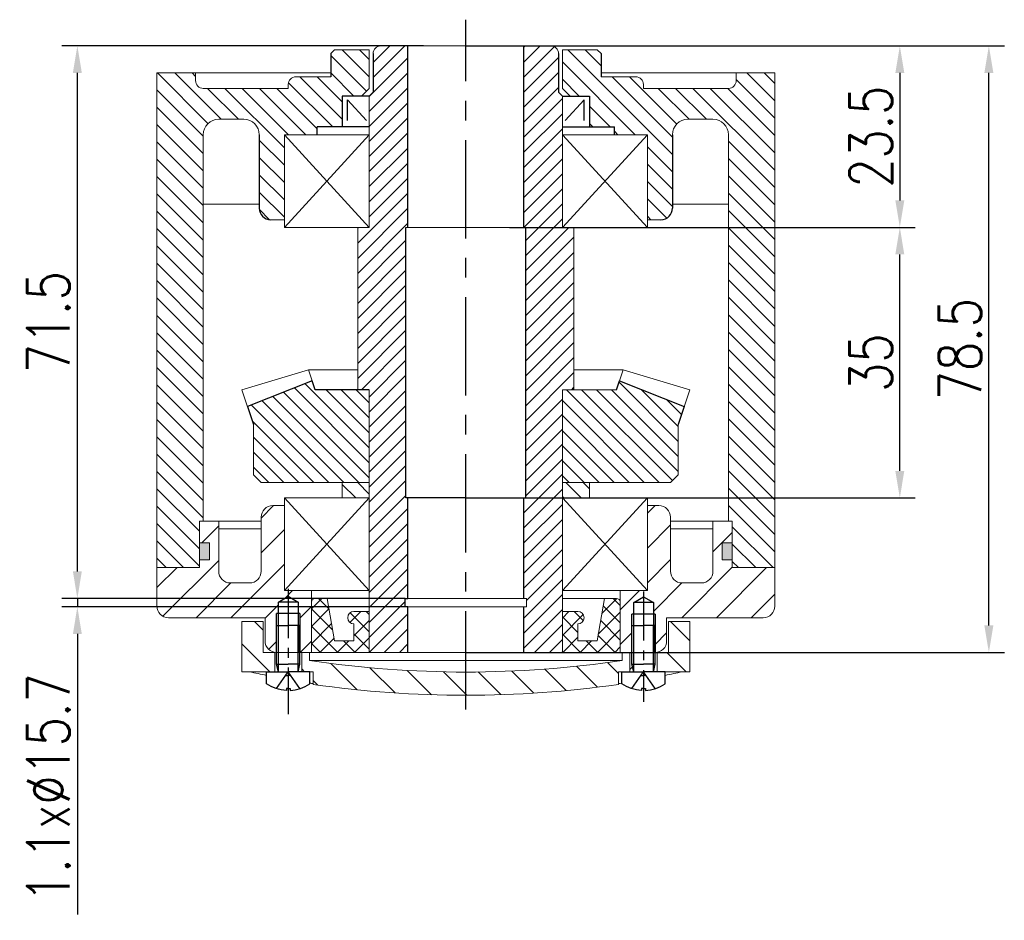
# Model space of a CAD drawing. Header units: inches. Extents: x -739 to 4096, y 9 to 1581.
# Tile 12 of 36: x 2173 to 2301, y 172 to 288. Entities that reach past the tile are written whole.
import ezdxf

# ---------------------------------------------------------------- set-up
doc = ezdxf.new("R2010")
doc.units = ezdxf.units.IN
doc.header["$LTSCALE"] = 10
doc.header["$MEASUREMENT"] = 0
doc.linetypes.add('CENTER', pattern=[10.16, 6.35, -1.27, 1.27, -1.27])
doc.linetypes.add('HIDDEN', pattern=[1.905, 1.27, -0.635])
for name, color, linetype in [('1轮廓实线层', 7, 'Continuous'), ('2细线层', 4, 'Continuous'), ('3中心线层', 1, 'CENTER'), ('4虚线层', 6, 'HIDDEN'), ('5剖面线层', 2, 'Continuous'), ('7标注层', 4, 'Continuous')]:
    doc.layers.add(name, color=color, linetype=linetype)
doc.styles.add('PC_TEXTSTYLE', font='isocp.shx', dxfattribs={"width": 0.8, "bigfont": 'HZFS.SHX'})
doc.styles.add('TH_GBDIM', font='romans.shx', dxfattribs={"width": 0.8, "bigfont": 'gbcbig.shx'})
doc.dimstyles.new('TH_GBDIM', dxfattribs={"dimtxt": 3.5, "dimasz": 2.5, "dimexe": 2, "dimexo": 0, "dimgap": 1, "dimtad": 1, "dimdec": 4, "dimdsep": 46, "dimtxsty": 'TH_GBDIM', "dimcen": 0.09, "dimclrd": 4, "dimclre": 4, "dimclrt": 3, "dimadec": 0, "dimazin": 0, "dimtfac": 1, "dimtdec": 4, "dimtmove": 0, "dimatfit": 3, "dimfxl": 1, "dimtzin": 0, "dimarcsym": 0})
pattern_1 = [(135, (2032.4861, -56.253), (-1.122532, -1.122532), [])]
pattern_2 = [(315, (-160.4537, 145.2508), (2.245064, 2.245064), [])]

# ---------------------------------------------------------------- blocks, each defined once
blk = doc.blocks.new('A$C2029507C')
at = {"layer": '1轮廓实线层', "extrusion": (1.22465e-16, -7.4988e-33, -1)}
for points in [[(-1.3, 3.4), (-1.3, 8.4), (-2.8, 8.4)], [(-1.53, 2.4), (-1.3, 3.4), (-2.8, 3.4)]]:
    blk.add_lwpolyline(points, dxfattribs=at)
at = {"layer": '1轮廓实线层'}
for points in [[(4.3, 3.4), (4.3, 8.4), (2.8, 8.4)], [(4.08, 2.4), (4.3, 3.4), (2.8, 3.4)], [(5.6, 0.85), (5.6, 2.4), (2.8, 2.4)], [(2.8, 0.24), (3.04, 0.24), (3.04, 0)]]:
    blk.add_lwpolyline(points, dxfattribs=at)
at = {"layer": '1轮廓实线层', "extrusion": (-1.22465e-16, 7.4988e-33, -1)}
for points in [[(0, 0.85), (0, 2.4), (-2.8, 2.4)], [(-2.8, 0.24), (-2.56, 0.24), (-2.56, 0)]]:
    blk.add_lwpolyline(points, dxfattribs=at)
blk.add_arc((-2.8, 4.99), 5, 272.7513, 304.0558, dxfattribs=at)
at = {"layer": '1轮廓实线层'}
blk.add_arc((2.8, 4.99), 5, 272.7513, 304.0558, dxfattribs=at)
at = {"layer": '2细线层', "extrusion": (1.22465e-16, -7.4988e-33, -1)}
blk.add_lwpolyline([(-1.53, 2.4), (-1.53, 8.4)], dxfattribs=at)
at = {"layer": '2细线层'}
blk.add_lwpolyline([(4.08, 2.4), (4.08, 8.4)], dxfattribs=at)
at = {"layer": '4虚线层', "extrusion": (-1.22465e-16, 7.4988e-33, -1)}
for p, q in [((1.3, 0.22), (2.8, 2.4)), ((2.47, 1.92), (2.8, 1.92))]:
    blk.add_line(p, q, dxfattribs=at)
at = {"layer": '4虚线层'}
for p, q in [((4.3, 0.22), (2.8, 2.4)), ((3.13, 1.92), (2.8, 1.92))]:
    blk.add_line(p, q, dxfattribs=at)
at = {"layer": '1轮廓实线层', "color": 7, "style": 'PC_TEXTSTYLE'}
blk.add_text('TH_SUPERPART', height=1e-29, rotation=90, dxfattribs=at).set_placement((2.8, 2.4))
blk = doc.blocks.new('A$C57CB2520')
at = {"linetype": 'Continuous', "lineweight": 0}
h = blk.add_hatch(dxfattribs=at)
h.set_pattern_fill('ANSI31', color=4, angle=-90, style=0)
h.set_pattern_definition(pattern_2)
h.paths.add_polyline_path([(2.75, 11.97), (0, 11.97), (0, 5.47), (4.25, 5.47), (4.25, 7.97), (2.75, 7.97)], flags=0)
h = blk.add_hatch(dxfattribs=at)
h.set_pattern_fill('ANSI31', color=4, angle=-90, style=0)
h.set_pattern_definition(pattern_2)
h.paths.add_polyline_path([(58, 11.97), (55.25, 11.97), (55.25, 7.97), (53.75, 7.97), (53.75, 5.47), (58, 5.47)], flags=0)
h = blk.add_hatch(dxfattribs=at)
h.set_pattern_fill('ANSI31', color=4, angle=-90, style=0)
h.set_pattern_definition(pattern_2)
edge = h.paths.add_edge_path(flags=0)
edge.add_line((50.25, 5.47), (50.25, 7.97))
edge.add_line((50.25, 7.97), (49.25, 7.97))
edge.add_line((49.25, 7.97), (49.25, 6.94))
edge.add_arc((29, 142.44), 137, -98.5, -81.5, ccw=False)
edge.add_line((8.75, 6.94), (8.75, 7.97))
edge.add_line((8.75, 7.97), (7.75, 7.97))
edge.add_line((7.75, 7.97), (7.75, 5.47))
edge.add_line((7.75, 5.47), (9.25, 5.47))
edge.add_line((9.25, 5.47), (9.25, 3.84))
edge.add_arc((29, 142.44), 140, 261.8902, 278.1098)
edge.add_line((48.75, 3.84), (48.75, 5.47))
edge.add_line((48.75, 5.47), (50.25, 5.47))
at = {"color": 7, "linetype": 'Continuous', "lineweight": 15}
for p, q in [((0, 5.47), (0, 11.97)), ((0, 11.97), (2.75, 11.97)), ((2.75, 11.97), (2.75, 7.97)), ((55.25, 7.97), (55.25, 11.97)), ((55.25, 11.97), (58, 11.97)), ((58, 11.97), (58, 5.47)), ((2.75, 7.97), (4.25, 7.97)), ((4.25, 7.97), (4.25, 5.47)), ((7.75, 5.47), (7.75, 7.97)), ((7.75, 7.97), (8.75, 7.97)), ((8.75, 7.97), (8.75, 6.94)), ((49.25, 7.97), (8.75, 7.97)), ((49.25, 6.94), (49.25, 7.97)), ((49.25, 7.97), (50.25, 7.97)), ((50.25, 7.97), (50.25, 5.47)), ((53.75, 5.47), (53.75, 7.97)), ((53.75, 7.97), (55.25, 7.97)), ((49.25, 6.94), (8.75, 6.94)), ((4.25, 5.47), (0, 5.47)), ((4.25, 5.47), (7.75, 5.47)), ((9.25, 5.47), (7.75, 5.47)), ((9.25, 5.47), (9.25, 3.84)), ((48.75, 3.84), (48.75, 5.47)), ((50.25, 5.47), (48.75, 5.47)), ((50.25, 5.47), (53.75, 5.47)), ((58, 5.47), (53.75, 5.47))]:
    blk.add_line(p, q, dxfattribs=at)
for centre, radius, start, end in [((29, 142.44), 137, 261.5, 278.5), ((29.05, 133.49), 131.06, 257.6353, 258.6236), ((28.95, 133.49), 131.06, 281.3764, 282.3647), ((29.05, 133.49), 131.06, 261.1107, 261.3098), ((29, 142.44), 140, 261.8902, 278.1098), ((28.95, 133.49), 131.06, 278.6902, 278.8893)]:
    blk.add_arc(centre, radius, start, end, dxfattribs=at)
at = {"layer": '1轮廓实线层'}
for p, q in [((4.73, 14.5), (6, 15.24)), ((7.28, 14.5), (4.73, 14.5)), ((4.73, 8.02), (4.73, 14.5)), ((6, 15.24), (7.28, 14.5)), ((7.28, 14.5), (7.28, 8)), ((50.73, 14.44), (52, 15.18)), ((53.28, 14.44), (50.73, 14.44)), ((50.73, 7.96), (50.73, 14.44)), ((52, 15.18), (53.28, 14.44)), ((53.28, 14.44), (53.28, 7.94)), ((7.5, 13), (4.5, 13)), ((53.5, 12.94), (50.5, 12.94))]:
    blk.add_line(p, q, dxfattribs=at)
at = {"layer": '2细线层'}
for p, q in [((4.5, 8.06), (4.5, 13)), ((7.5, 13), (7.5, 8)), ((50.5, 8.01), (50.5, 12.94)), ((53.5, 12.94), (53.5, 7.94))]:
    blk.add_line(p, q, dxfattribs=at)
at = {"layer": '3中心线层', "ltscale": 0.1}
for p, q in [((6, 16.19), (6, 0)), ((52, 15.86), (52, 1.58))]:
    blk.add_line(p, q, dxfattribs=at)
at = {"layer": '1轮廓实线层', "color": 7}
for p in [(3.2, 3.07), (49.2, 3.07)]:
    blk.add_blockref('A$C2029507C', p, dxfattribs=at)
blk = doc.blocks.new('*D228')
at = {"layer": '7标注层', "color": 4, "lineweight": -2, "transparency": 16777216}
for p, q in [((2238.45, 284.89), (2289.14, 284.89)), ((2287.14, 281.39), (2287.14, 264.89)), ((2236.6, 261.39), (2289.14, 261.39))]:
    blk.add_line(p, q, dxfattribs=at)
at = {"layer": '7标注层', "color": 4, "transparency": 16777216}
for points in [[(2286.56, 281.39), (2287.72, 281.39), (2287.14, 284.89)], [(2286.56, 264.89), (2287.72, 264.89), (2287.14, 261.39)]]:
    blk.add_solid(points, dxfattribs=at)
at = {"layer": 'Defpoints', "color": 0, "transparency": 16777216}
for p in [(2238.45, 284.89), (2236.6, 261.39), (2287.14, 261.39)]:
    blk.add_point(p, dxfattribs=at)
at = {"layer": '7标注层', "color": 3, "transparency": 16777216, "insert": (2283.39, 273.14), "char_height": 5.5, "attachment_point": 5, "rotation": 90, "style": 'TH_GBDIM'}
blk.add_mtext('23.5', dxfattribs=at)
blk = doc.blocks.new('*D229')
at = {"layer": '7标注层', "color": 4, "lineweight": -2, "transparency": 16777216}
for p, q in [((2238.45, 261.39), (2289.14, 261.39)), ((2287.14, 229.89), (2287.14, 257.89)), ((2234.82, 226.39), (2289.14, 226.39))]:
    blk.add_line(p, q, dxfattribs=at)
at = {"layer": '7标注层', "color": 4, "transparency": 16777216}
for points in [[(2286.55, 257.89), (2287.72, 257.89), (2287.14, 261.39)], [(2286.55, 229.89), (2287.72, 229.89), (2287.14, 226.39)]]:
    blk.add_solid(points, dxfattribs=at)
at = {"layer": 'Defpoints', "color": 0, "transparency": 16777216}
for p in [(2238.45, 261.39), (2287.14, 261.39), (2234.82, 226.39)]:
    blk.add_point(p, dxfattribs=at)
at = {"layer": '7标注层', "color": 3, "transparency": 16777216, "insert": (2283.39, 243.89), "char_height": 5.5, "attachment_point": 5, "rotation": 90, "style": 'TH_GBDIM'}
blk.add_mtext('35', dxfattribs=at)
blk = doc.blocks.new('*D230')
at = {"layer": '7标注层', "color": 4, "lineweight": -2, "transparency": 16777216}
for p, q in [((2230.95, 284.89), (2300.67, 284.89)), ((2298.67, 209.89), (2298.67, 281.39)), ((2230.95, 206.39), (2300.67, 206.39))]:
    blk.add_line(p, q, dxfattribs=at)
at = {"layer": '7标注层', "color": 4, "transparency": 16777216}
for points in [[(2298.08, 281.39), (2299.25, 281.39), (2298.67, 284.89)], [(2298.08, 209.89), (2299.25, 209.89), (2298.67, 206.39)]]:
    blk.add_solid(points, dxfattribs=at)
at = {"layer": 'Defpoints', "color": 0, "transparency": 16777216}
for p in [(2230.95, 284.89), (2298.67, 284.89), (2230.95, 206.39)]:
    blk.add_point(p, dxfattribs=at)
at = {"layer": '7标注层', "color": 3, "transparency": 16777216, "insert": (2294.92, 245.64), "char_height": 5.5, "attachment_point": 5, "rotation": 90, "style": 'TH_GBDIM'}
blk.add_mtext('78.5', dxfattribs=at)
blk = doc.blocks.new('*D231')
at = {"layer": '7标注层', "color": 4, "lineweight": -2, "transparency": 16777216}
for p, q in [((2225.45, 284.89), (2178.65, 284.89)), ((2180.65, 216.88), (2180.65, 281.39)), ((2223.1, 213.38), (2178.65, 213.38))]:
    blk.add_line(p, q, dxfattribs=at)
at = {"layer": '7标注层', "color": 4, "transparency": 16777216}
for points in [[(2180.07, 281.39), (2181.23, 281.39), (2180.65, 284.89)], [(2180.07, 216.88), (2181.23, 216.88), (2180.65, 213.38)]]:
    blk.add_solid(points, dxfattribs=at)
at = {"layer": 'Defpoints', "color": 0, "transparency": 16777216}
for p in [(2180.65, 284.89), (2225.45, 284.89), (2223.1, 213.38)]:
    blk.add_point(p, dxfattribs=at)
at = {"layer": '7标注层', "color": 3, "transparency": 16777216, "insert": (2176.9, 249.13), "char_height": 5.5, "attachment_point": 5, "rotation": 90, "style": 'TH_GBDIM'}
blk.add_mtext('71.5', dxfattribs=at)
blk = doc.blocks.new('*D232')
at = {"layer": '7标注层', "color": 4, "lineweight": -2, "transparency": 16777216}
for p, q in [((2180.65, 216.88), (2180.65, 220.38)), ((2223.1, 213.38), (2178.65, 213.38)), ((2180.65, 213.38), (2180.65, 212.28)), ((2223.1, 212.28), (2178.65, 212.28)), ((2180.65, 208.78), (2180.65, 172.48))]:
    blk.add_line(p, q, dxfattribs=at)
at = {"layer": '7标注层', "color": 4, "transparency": 16777216}
for points in [[(2180.07, 216.88), (2181.23, 216.88), (2180.65, 213.38)], [(2180.07, 208.78), (2181.23, 208.78), (2180.65, 212.28)]]:
    blk.add_solid(points, dxfattribs=at)
at = {"layer": 'Defpoints', "color": 0, "transparency": 16777216}
for p in [(2223.1, 213.38), (2180.65, 212.28), (2223.1, 212.28)]:
    blk.add_point(p, dxfattribs=at)
at = {"layer": '7标注层', "color": 3, "transparency": 16777216, "insert": (2176.9, 188.88), "char_height": 5.5, "attachment_point": 5, "rotation": 90, "style": 'TH_GBDIM'}
blk.add_mtext('1.1x%%c15.7', dxfattribs=at)

msp = doc.modelspace()

# ---------------------------------------------------------------- hatches: boundary and pattern name
at = {"layer": '5剖面线层'}
h = msp.add_hatch(dxfattribs=at)
h.set_pattern_fill('ANSI31', color=256, scale=0.5, angle=90, style=0)
h.set_pattern_definition(pattern_1)
h.paths.add_polyline_path([(2190.949, 260.897), (2196.949, 260.897), (2196.949, 223.388), (2196.449, 223.388), (2196.449, 217.388), (2190.949, 217.388)])
edge = h.paths.add_edge_path()
edge.add_line((2190.949, 281.388), (2195.949, 281.388))
edge.add_line((2195.949, 281.388), (2195.949, 280.388))
edge.add_arc((2196.949, 280.388), 1, 540, 630)
edge.add_line((2196.949, 279.388), (2200.894, 279.388))
edge.add_line((2200.894, 279.388), (2200.894, 275.388))
edge.add_line((2200.894, 275.388), (2198.949, 275.388))
edge.add_arc((2198.949, 273.388), 2, 450, 540)
edge.add_line((2196.949, 273.388), (2196.949, 260.897))
edge.add_line((2196.949, 260.897), (2190.949, 260.897))
edge.add_line((2190.949, 260.897), (2190.949, 281.388))
edge = h.paths.add_edge_path()
edge.add_line((2204.199, 269.722), (2207.449, 269.722))
edge.add_line((2207.449, 269.722), (2207.449, 262.388))
edge.add_line((2207.449, 262.388), (2205.699, 262.388))
edge.add_arc((2205.699, 263.888), 1.5, 180, 270, ccw=False)
edge.add_line((2204.199, 263.888), (2204.199, 269.722))
edge = h.paths.add_edge_path()
edge.add_line((2217.449, 278.388), (2218.449, 279.388))
edge.add_line((2218.449, 279.388), (2218.449, 284.388))
edge.add_line((2218.449, 284.388), (2213.949, 284.388))
edge.add_line((2213.949, 284.388), (2213.449, 283.888))
edge.add_line((2213.449, 283.888), (2213.449, 280.888))
edge.add_line((2213.449, 280.888), (2208.949, 280.888))
edge.add_arc((2208.949, 279.888), 1, 90, 135)
edge.add_arc((2197.809, 284.503), 11.141, 335.53158, 339.46842, ccw=False)
edge.add_line((2207.949, 279.888), (2207.949, 279.388))
edge.add_line((2207.949, 279.388), (2200.894, 279.388))
edge.add_line((2200.894, 279.388), (2200.894, 275.388))
edge.add_line((2200.894, 275.388), (2202.199, 275.388))
edge.add_arc((2202.199, 273.388), 2, 0, 90, ccw=False)
edge.add_line((2204.199, 273.388), (2204.199, 269.722))
edge.add_line((2204.199, 269.722), (2207.449, 269.722))
edge.add_line((2207.449, 269.722), (2207.449, 273.388))
edge.add_line((2207.449, 273.388), (2211.699, 273.388))
edge.add_line((2211.699, 273.388), (2211.699, 274.388))
edge.add_line((2211.699, 274.388), (2214.949, 274.388))
edge.add_line((2214.949, 274.388), (2214.949, 278.388))
edge.add_line((2214.949, 278.388), (2217.449, 278.388))
h = msp.add_hatch(dxfattribs=at)
h.set_pattern_fill('ANSI31', color=2, scale=11)
h.set_pattern_definition([(45, (884.118, -0.1074), (-0.9722718, 0.9722718), [])])
h.paths.add_polyline_path([(2223.199, 261.388), (2223.449, 261.388), (2223.449, 284.888), (2219.948, 284.888, 0.4138254), (2218.949, 283.888), (2218.949, 278.888), (2218.449, 278.388), (2218.449, 261.388), (2216.949, 261.388), (2216.949, 240.388), (2218.449, 240.388), (2218.449, 206.388), (2223.449, 206.388), (2223.449, 212.276), (2223.099, 212.276), (2223.099, 213.376), (2223.449, 213.376), (2223.449, 226.388), (2223.199, 226.388)])
h.paths.add_polyline_path([(2244.949, 261.388), (2243.449, 261.388), (2243.449, 278.388), (2242.949, 278.888), (2242.949, 283.888, 0.4146018), (2241.948, 284.888), (2238.449, 284.888), (2238.449, 261.388), (2238.699, 261.388), (2238.699, 226.388), (2238.449, 226.388), (2238.449, 213.376), (2238.799, 213.376), (2238.799, 212.276), (2238.449, 212.276), (2238.449, 206.388), (2243.449, 206.388), (2243.449, 240.388), (2244.949, 240.388)])
h = msp.add_hatch(dxfattribs=at)
h.set_pattern_fill('ANSI31', color=256, scale=0.5, angle=90, style=0)
h.set_pattern_definition(pattern_1)
h.paths.add_polyline_path([(2270.949, 260.897), (2264.949, 260.897), (2264.949, 223.388), (2265.449, 223.388), (2265.449, 217.388), (2270.949, 217.388)])
edge = h.paths.add_edge_path()
edge.add_line((2270.949, 281.388), (2265.949, 281.388))
edge.add_line((2265.949, 281.388), (2265.949, 280.388))
edge.add_arc((2264.949, 280.388), 1, -90, 0, ccw=False)
edge.add_line((2264.949, 279.388), (2261.005, 279.388))
edge.add_line((2261.005, 279.388), (2261.005, 275.388))
edge.add_line((2261.005, 275.388), (2262.949, 275.388))
edge.add_arc((2262.949, 273.388), 2, 0, 90, ccw=False)
edge.add_line((2264.949, 273.388), (2264.949, 260.897))
edge.add_line((2264.949, 260.897), (2270.949, 260.897))
edge.add_line((2270.949, 260.897), (2270.949, 281.388))
edge = h.paths.add_edge_path()
edge.add_line((2257.699, 269.722), (2254.449, 269.722))
edge.add_line((2254.449, 269.722), (2254.449, 262.388))
edge.add_line((2254.449, 262.388), (2256.199, 262.388))
edge.add_arc((2256.199, 263.888), 1.5, 270, 360)
edge.add_line((2257.699, 263.888), (2257.699, 269.722))
edge = h.paths.add_edge_path()
edge.add_line((2243.449, 278.388), (2246.949, 278.388))
edge.add_line((2246.949, 278.388), (2246.949, 274.388))
edge.add_line((2246.949, 274.388), (2250.199, 274.388))
edge.add_line((2250.199, 274.388), (2250.199, 273.388))
edge.add_line((2250.199, 273.388), (2254.449, 273.388))
edge.add_line((2254.449, 273.388), (2254.449, 269.722))
edge.add_line((2254.449, 269.722), (2257.699, 269.722))
edge.add_line((2257.699, 269.722), (2257.699, 273.388))
edge.add_arc((2259.699, 273.388), 2, 90, 180, ccw=False)
edge.add_line((2259.699, 275.388), (2261.005, 275.388))
edge.add_line((2261.005, 275.388), (2261.005, 279.388))
edge.add_line((2261.005, 279.388), (2253.949, 279.388))
edge.add_line((2253.949, 279.388), (2253.949, 279.888))
edge.add_arc((2264.09, 284.503), 11.141, 200.53158, 204.46842, ccw=False)
edge.add_arc((2252.949, 279.888), 1, 45, 90)
edge.add_line((2252.949, 280.888), (2248.449, 280.888))
edge.add_line((2248.449, 280.888), (2248.449, 283.888))
edge.add_line((2248.449, 283.888), (2247.949, 284.388))
edge.add_line((2247.949, 284.388), (2243.449, 284.388))
edge.add_line((2243.449, 284.388), (2243.449, 278.388))
h = msp.add_hatch(dxfattribs=at)
h.set_pattern_fill('ANSI31', color=256, scale=11, angle=90, style=0)
h.set_pattern_definition([(135, (884.118, -0.1074), (-0.9722718, -0.9722718), [])])
h.paths.add_polyline_path([(2218.449, 240.388), (2211.436, 240.388), (2211.057, 241.525), (2202.675, 238.212), (2203.449, 235.888), (2203.449, 229.388), (2204.449, 228.388), (2218.449, 228.388)])
h.paths.add_polyline_path([(2243.449, 228.388), (2257.449, 228.388), (2258.449, 229.388), (2258.449, 235.888), (2259.224, 238.212), (2250.842, 241.525), (2250.463, 240.388), (2243.449, 240.388)])
h = msp.add_hatch(dxfattribs=at)
h.set_pattern_fill('ANSI31', color=256, scale=0.5, angle=90, style=0)
h.set_pattern_definition([(135, (2032.4861, -78.8214), (-1.122532, -1.122532), [])])
h.paths.add_polyline_path([(2214.949, 228.388), (2214.949, 226.388), (2218.449, 226.388), (2218.449, 228.388)])
h.paths.add_polyline_path([(2246.949, 226.388), (2246.949, 228.388), (2243.449, 228.388), (2243.449, 226.388)])
h = msp.add_hatch(dxfattribs=at)
h.set_pattern_fill('ANSI31', color=4, style=0)
h.set_pattern_definition([(45, (2032.486, -69.4113), (-2.245064, 2.245064), [])])
edge = h.paths.add_edge_path()
edge.add_line((2206.674, 212.913), (2207.949, 213.649))
edge.add_line((2207.949, 213.649), (2207.949, 214.388))
edge.add_line((2207.949, 214.388), (2207.449, 214.388))
edge.add_line((2207.449, 214.388), (2207.449, 225.388))
edge.add_line((2207.449, 225.388), (2205.949, 225.388))
edge.add_arc((2205.949, 223.888), 1.5, 90, 180)
edge.add_line((2204.449, 223.888), (2204.449, 216.888))
edge.add_arc((2202.949, 216.888), 1.5, 270, 360, ccw=False)
edge.add_line((2202.949, 215.388), (2200.449, 215.388))
edge.add_arc((2200.449, 216.888), 1.5, 180, 270, ccw=False)
edge.add_line((2198.949, 216.888), (2198.949, 223.388))
edge.add_line((2198.949, 223.388), (2196.449, 223.388))
edge.add_line((2196.449, 223.388), (2196.449, 220.588))
edge.add_line((2196.449, 220.588), (2197.749, 220.588))
edge.add_line((2197.749, 220.588), (2197.749, 218.388))
edge.add_line((2197.749, 218.388), (2196.449, 218.388))
edge.add_line((2196.449, 218.388), (2196.449, 217.388))
edge.add_line((2196.449, 217.388), (2190.949, 217.388))
edge.add_line((2190.949, 217.388), (2190.949, 212.388))
edge.add_arc((2192.449, 212.388), 1.5, 180, 270)
edge.add_line((2192.449, 210.888), (2204.949, 210.888))
edge.add_line((2204.949, 210.888), (2204.949, 207.888))
edge.add_arc((2206.449, 207.888), 1.5, 180, 270)
edge.add_line((2206.449, 206.388), (2206.449, 209.888))
edge.add_line((2206.449, 209.888), (2206.449, 211.413))
edge.add_line((2206.449, 211.413), (2206.674, 211.413))
edge.add_line((2206.674, 211.413), (2206.674, 212.913))
h.paths.add_polyline_path([(2210.949, 214.388), (2207.949, 214.388), (2207.949, 213.649), (2209.224, 212.913), (2209.224, 211.413), (2209.449, 211.413), (2209.449, 206.413), (2209.449, 206.388), (2210.949, 206.388)])
edge = h.paths.add_edge_path()
edge.add_line((2270.949, 217.388), (2265.449, 217.388))
edge.add_line((2265.449, 217.388), (2265.449, 218.388))
edge.add_line((2265.449, 218.388), (2264.149, 218.388))
edge.add_line((2264.149, 218.388), (2264.149, 220.588))
edge.add_line((2264.149, 220.588), (2265.449, 220.588))
edge.add_line((2265.449, 220.588), (2265.449, 223.388))
edge.add_line((2265.449, 223.388), (2262.949, 223.388))
edge.add_line((2262.949, 223.388), (2262.949, 216.888))
edge.add_arc((2261.449, 216.888), 1.5, 270, 360, ccw=False)
edge.add_line((2261.449, 215.388), (2258.949, 215.388))
edge.add_arc((2258.949, 216.888), 1.5, 180, 270, ccw=False)
edge.add_line((2257.449, 216.888), (2257.449, 223.888))
edge.add_arc((2255.949, 223.888), 1.5, 0, 90)
edge.add_line((2255.949, 225.388), (2254.449, 225.388))
edge.add_line((2254.449, 225.388), (2254.449, 214.388))
edge.add_line((2254.449, 214.388), (2250.949, 214.388))
edge.add_line((2250.949, 214.388), (2250.949, 212.889))
edge.add_arc((2250.449, 212.888), 0.5, -0.10835, 0.10835, ccw=False)
edge.add_line((2250.949, 212.887), (2250.949, 206.888))
edge.add_line((2250.949, 206.888), (2250.949, 206.388))
edge.add_line((2250.949, 206.388), (2251.199, 206.388))
edge.add_line((2251.199, 206.388), (2252.199, 206.388))
edge.add_line((2252.199, 206.388), (2252.199, 203.888))
edge.add_line((2252.199, 203.888), (2252.674, 203.888))
edge.add_line((2252.674, 203.888), (2252.449, 204.888))
edge.add_line((2252.449, 204.888), (2252.449, 209.888))
edge.add_line((2252.449, 209.888), (2252.449, 211.357))
edge.add_line((2252.449, 211.357), (2252.674, 211.357))
edge.add_line((2252.674, 211.357), (2252.674, 212.857))
edge.add_line((2252.674, 212.857), (2253.949, 213.593))
edge.add_line((2253.949, 213.593), (2255.224, 212.857))
edge.add_line((2255.224, 212.857), (2255.224, 211.357))
edge.add_line((2255.224, 211.357), (2255.449, 211.357))
edge.add_line((2255.449, 211.357), (2255.449, 206.388))
edge.add_arc((2255.449, 207.888), 1.5, 270, 360)
edge.add_line((2256.949, 207.888), (2256.949, 210.888))
edge.add_line((2256.949, 210.888), (2269.449, 210.888))
edge.add_arc((2269.449, 212.388), 1.5, 270, 360)
edge.add_line((2270.949, 212.388), (2270.949, 217.388))
h = msp.add_hatch(color=256, dxfattribs=at)
h.paths.add_polyline_path([(2197.749, 220.588), (2196.449, 220.588), (2196.449, 218.388), (2197.749, 218.388)])
h.paths.add_polyline_path([(2264.149, 218.388), (2265.449, 218.388), (2265.449, 220.588), (2264.149, 220.588)])
h = msp.add_hatch(dxfattribs=at)
h.set_pattern_fill('ANSI37', color=256, scale=0.5, style=0)
h.set_pattern_definition([(45, (2032.4861, -56.253), (-1.122532, 1.122532), []), (135, (2032.4861, -56.253), (-1.122532, -1.122532), [])])
h.paths.add_polyline_path([(2212.98, 213.388), (2211.449, 213.388, 0.414009), (2210.949, 212.888), (2210.949, 206.388), (2218.449, 206.388), (2218.449, 211.688), (2216.449, 211.688, 1), (2216.449, 210.088), (2216.449, 207.888), (2213.949, 207.888)])
h.paths.add_polyline_path([(2247.949, 207.888), (2245.449, 207.888), (2245.449, 210.088, 1.0000005), (2245.449, 211.688), (2245.449, 211.688), (2243.449, 211.688), (2243.449, 206.388), (2250.949, 206.388), (2250.949, 212.889, 0.4134553), (2250.45, 213.388), (2248.919, 213.388)])

# ---------------------------------------------------------------- linework, layer by layer
for p, q in [((2213.949, 284.388), (2213.449, 283.888)), ((2247.949, 284.388), (2248.449, 283.888)), ((2213.449, 283.888), (2213.449, 280.888)), ((2248.449, 283.888), (2248.449, 280.888)), ((2211.058, 241.525), (2202.675, 238.212)), ((2250.841, 241.525), (2259.224, 238.212))]:
    msp.add_line(p, q)
at = {"color": 7, "linetype": 'Continuous', "lineweight": 15}
for p, q in [((2218.449, 284.388), (2213.949, 284.388)), ((2218.449, 279.388), (2218.449, 284.388)), ((2230.949, 284.888), (2219.948, 284.888)), ((2230.949, 284.888), (2241.951, 284.888)), ((2243.449, 279.388), (2243.449, 284.388)), ((2243.449, 284.388), (2247.949, 284.388)), ((2190.949, 281.388), (2190.949, 217.388)), ((2213.449, 281.388), (2190.949, 281.388)), ((2195.949, 281.388), (2195.949, 280.388)), ((2213.449, 280.888), (2208.949, 280.888)), ((2248.449, 281.388), (2270.949, 281.388)), ((2248.449, 280.888), (2252.949, 280.888)), ((2265.949, 281.388), (2265.949, 280.388)), ((2270.949, 281.388), (2270.949, 217.388)), ((2207.949, 279.388), (2196.949, 279.388)), ((2207.949, 279.388), (2207.949, 279.888)), ((2253.949, 279.388), (2253.949, 279.888)), ((2253.949, 279.388), (2264.949, 279.388)), ((2218.449, 261.388), (2218.449, 278.388)), ((2243.449, 261.388), (2243.449, 278.388)), ((2198.949, 275.388), (2202.199, 275.388)), ((2262.949, 275.388), (2259.699, 275.388)), ((2196.949, 273.388), (2196.949, 223.388)), ((2207.449, 261.388), (2207.449, 273.388)), ((2207.449, 273.388), (2218.449, 273.388)), ((2254.449, 273.388), (2243.449, 273.388)), ((2254.449, 261.388), (2254.449, 273.388)), ((2264.949, 273.388), (2264.949, 223.388)), ((2196.949, 264.388), (2204.199, 264.388)), ((2264.949, 264.388), (2257.699, 264.388)), ((2207.449, 262.388), (2205.699, 262.388)), ((2218.449, 261.388), (2207.449, 261.388)), ((2216.949, 240.388), (2216.949, 261.388)), ((2230.949, 261.388), (2223.199, 261.388)), ((2230.949, 261.388), (2238.699, 261.388)), ((2243.449, 261.388), (2254.449, 261.388)), ((2244.949, 240.388), (2244.949, 261.388)), ((2254.449, 262.388), (2256.199, 262.388)), ((2210.574, 242.974), (2201.958, 240.361)), ((2210.574, 242.974), (2216.949, 242.974)), ((2210.574, 242.974), (2211.436, 240.388)), ((2251.324, 242.974), (2244.949, 242.974)), ((2251.324, 242.974), (2250.463, 240.388)), ((2251.324, 242.974), (2259.94, 240.361)), ((2201.958, 240.361), (2203.449, 235.888)), ((2218.449, 240.388), (2218.449, 228.388)), ((2218.449, 206.388), (2218.449, 240.388)), ((2243.449, 240.388), (2243.449, 228.388)), ((2250.463, 240.388), (2243.449, 240.388)), ((2243.449, 206.388), (2243.449, 240.388)), ((2259.94, 240.361), (2258.449, 235.888)), ((2203.449, 235.888), (2203.449, 229.388)), ((2258.449, 235.888), (2258.449, 229.388)), ((2203.449, 229.388), (2204.449, 228.388)), ((2204.449, 228.388), (2218.449, 228.388)), ((2214.949, 226.388), (2214.949, 228.388)), ((2218.449, 226.388), (2218.449, 228.388)), ((2243.449, 226.388), (2243.449, 228.388)), ((2257.449, 228.388), (2243.449, 228.388)), ((2246.949, 226.388), (2246.949, 228.388)), ((2258.449, 229.388), (2257.449, 228.388)), ((2207.449, 226.388), (2218.449, 226.388)), ((2207.449, 214.388), (2207.449, 226.388)), ((2218.449, 225.788), (2218.449, 214.988)), ((2254.449, 226.388), (2243.449, 226.388)), ((2243.449, 225.788), (2243.449, 214.988)), ((2254.449, 214.388), (2254.449, 226.388)), ((2207.449, 225.388), (2205.949, 225.388)), ((2254.449, 225.388), (2255.949, 225.388)), ((2198.949, 223.388), (2196.449, 223.388)), ((2196.449, 217.388), (2196.449, 223.388)), ((2196.449, 223.388), (2196.949, 223.388)), ((2198.949, 223.388), (2198.949, 216.888)), ((2198.949, 223.388), (2204.449, 223.388)), ((2204.449, 216.888), (2204.449, 223.888)), ((2257.449, 216.888), (2257.449, 223.888)), ((2262.949, 223.388), (2257.449, 223.388)), ((2262.949, 223.388), (2262.949, 216.888)), ((2262.949, 223.388), (2265.449, 223.388)), ((2265.449, 223.388), (2264.949, 223.388)), ((2265.449, 217.388), (2265.449, 223.388)), ((2204.449, 222.388), (2198.949, 222.388)), ((2257.449, 222.388), (2262.949, 222.388)), ((2197.749, 220.588), (2196.449, 220.588)), ((2197.749, 218.388), (2197.749, 220.588)), ((2264.149, 220.588), (2265.449, 220.588)), ((2264.149, 218.388), (2264.149, 220.588)), ((2196.449, 218.388), (2197.749, 218.388)), ((2265.449, 218.388), (2264.149, 218.388)), ((2190.949, 212.388), (2190.949, 217.388)), ((2196.449, 217.388), (2190.949, 217.388)), ((2196.449, 217.388), (2190.949, 217.388)), ((2265.449, 217.388), (2270.949, 217.388)), ((2265.449, 217.388), (2270.949, 217.388)), ((2270.949, 212.388), (2270.949, 217.388)), ((2202.949, 215.388), (2200.449, 215.388)), ((2207.449, 214.388), (2218.449, 214.388)), ((2210.949, 214.388), (2210.949, 206.388)), ((2254.449, 214.388), (2243.449, 214.388)), ((2250.949, 214.388), (2250.949, 206.388)), ((2258.949, 215.388), (2261.449, 215.388)), ((2212.98, 213.388), (2211.449, 213.388)), ((2213.949, 207.888), (2212.98, 213.388)), ((2212.98, 213.388), (2218.449, 213.388)), ((2223.099, 213.376), (2230.949, 213.376)), ((2223.099, 212.276), (2223.099, 213.376)), ((2238.799, 213.376), (2230.949, 213.376)), ((2238.799, 212.276), (2238.799, 213.376)), ((2248.919, 213.388), (2243.449, 213.388)), ((2247.949, 207.888), (2248.919, 213.388)), ((2248.919, 213.388), (2250.449, 213.388)), ((2210.949, 212.888), (2210.949, 206.888)), ((2218.449, 211.688), (2216.449, 211.688)), ((2223.099, 212.276), (2230.949, 212.276)), ((2238.799, 212.276), (2230.949, 212.276)), ((2243.449, 211.688), (2245.449, 211.688)), ((2250.949, 212.888), (2250.949, 206.888)), ((2204.949, 210.888), (2192.449, 210.888)), ((2204.949, 207.888), (2204.949, 210.888)), ((2256.949, 210.888), (2269.449, 210.888)), ((2256.949, 207.888), (2256.949, 210.888)), ((2216.449, 210.088), (2216.449, 207.888)), ((2245.449, 210.088), (2245.449, 207.888)), ((2216.449, 207.888), (2213.949, 207.888)), ((2245.449, 207.888), (2247.949, 207.888)), ((2206.449, 206.388), (2230.949, 206.388)), ((2255.449, 206.388), (2230.949, 206.388))]:
    msp.add_line(p, q, dxfattribs=at)
at = {"color": 4}
for p, q in [((2207.449, 261.388), (2218.449, 273.388)), ((2207.449, 273.388), (2218.449, 261.388)), ((2254.449, 261.388), (2243.449, 273.388)), ((2254.449, 273.388), (2243.449, 261.388)), ((2207.449, 214.388), (2218.449, 226.388)), ((2207.449, 226.388), (2218.449, 214.388)), ((2254.449, 214.388), (2243.449, 226.388)), ((2254.449, 226.388), (2243.449, 214.388))]:
    msp.add_line(p, q, dxfattribs=at)
at = {"color": 7}
for p, q in [((2211.058, 241.525), (2202.675, 238.212)), ((2211.436, 240.388), (2211.058, 241.525)), ((2250.463, 240.388), (2250.841, 241.525)), ((2250.841, 241.525), (2259.224, 238.212)), ((2218.449, 240.388), (2211.436, 240.388)), ((2202.675, 238.212), (2203.449, 235.888)), ((2259.224, 238.212), (2258.449, 235.888))]:
    msp.add_line(p, q, dxfattribs=at)
at = {"color": 7, "linetype": 'Continuous', "lineweight": 15}
for centre, radius, start, end in [((2219.949, 283.888), 1, 90, 180), ((2241.949, 283.888), 1, 0, 90), ((2208.949, 279.888), 1, 90, 180), ((2252.949, 279.888), 1, 0, 90), ((2196.949, 280.388), 1, 180, 270), ((2264.949, 280.388), 1, 270, 0), ((2198.949, 273.388), 2, 90, 180), ((2202.199, 273.388), 2, 0, 90), ((2259.699, 273.388), 2, 90, 180), ((2262.949, 273.388), 2, 0, 90), ((2205.949, 223.888), 1.5, 90, 180), ((2255.949, 223.888), 1.5, 0, 90), ((2200.449, 216.888), 1.5, 180, 270), ((2202.949, 216.888), 1.5, 270, 0), ((2258.949, 216.888), 1.5, 180, 270), ((2261.449, 216.888), 1.5, 270, 0), ((2211.449, 212.888), 0.5, 90, 180), ((2250.449, 212.888), 0.5, 0, 90), ((2192.449, 212.388), 1.5, 180, 270), ((2216.449, 210.888), 0.8, 90, 270), ((2245.449, 210.888), 0.8, 270, 90), ((2269.449, 212.388), 1.5, 270, 0), ((2206.449, 207.888), 1.5, 180, 270), ((2255.449, 207.888), 1.5, 270, 0)]:
    msp.add_arc(centre, radius, start, end, dxfattribs=at)
at = {"layer": '1轮廓实线层', "ltscale": 2}
for p, q in [((2223.449, 261.388), (2223.449, 284.888)), ((2238.449, 261.388), (2238.449, 284.888)), ((2223.199, 226.388), (2223.199, 261.388)), ((2238.699, 226.388), (2238.699, 261.388)), ((2230.949, 226.388), (2223.199, 226.388)), ((2223.449, 213.376), (2223.449, 226.388)), ((2230.949, 226.388), (2238.699, 226.388)), ((2238.449, 213.376), (2238.449, 226.388)), ((2223.449, 206.388), (2223.449, 212.276)), ((2238.449, 206.388), (2238.449, 212.276))]:
    msp.add_line(p, q, dxfattribs=at)
at = {"layer": '1轮廓实线层'}
for p, q in [((2218.949, 283.888), (2218.949, 278.888)), ((2242.949, 283.888), (2242.949, 278.888)), ((2217.449, 278.388), (2218.449, 279.388)), ((2244.449, 278.388), (2243.449, 279.388)), ((2214.949, 278.388), (2214.949, 274.388)), ((2218.449, 278.388), (2214.949, 278.388)), ((2218.449, 278.388), (2218.949, 278.888)), ((2243.449, 278.388), (2242.949, 278.888)), ((2243.449, 278.388), (2246.949, 278.388)), ((2246.949, 278.388), (2246.949, 274.388)), ((2211.699, 273.388), (2211.699, 274.388)), ((2218.449, 274.388), (2211.699, 274.388)), ((2243.449, 274.388), (2250.199, 274.388)), ((2250.199, 273.388), (2250.199, 274.388)), ((2223.099, 212.276), (2223.099, 213.376)), ((2223.099, 213.376), (2223.449, 213.376)), ((2223.449, 212.276), (2223.099, 212.276))]:
    msp.add_line(p, q, dxfattribs=at)
at = {"layer": '1轮廓实线层', "color": 7}
for p, q in [((2215.634, 275.221), (2215.634, 277.904)), ((2215.634, 277.904), (2218.077, 275.221)), ((2246.265, 277.904), (2243.822, 275.221)), ((2246.265, 275.221), (2246.265, 277.904)), ((2204.199, 273.388), (2204.199, 263.888)), ((2257.699, 273.388), (2257.699, 263.888))]:
    msp.add_line(p, q, dxfattribs=at)
for centre, start, end in [((2205.699, 263.888), 180, 270), ((2256.199, 263.888), 270, 0)]:
    msp.add_arc(centre, 1.5, start, end, dxfattribs=at)
at = {"layer": '3中心线层', "ltscale": 0.2}
msp.add_line((2230.949, 199.018), (2230.949, 288.273), dxfattribs=at)

# ---------------------------------------------------------------- block references
msp.add_blockref('A$C57CB2520', (2201.949, 198.413), dxfattribs=at)

# ---------------------------------------------------------------- dimensions: what is measured, and where the dimension line sits
at = {"layer": '7标注层'}
dim = msp.add_linear_dim(base=(2180.651, 284.888), p1=(2223.099, 213.376), p2=(2225.449, 284.888), angle=90, dimstyle='TH_GBDIM', override={"dimtxt": 5.5, "dimasz": 3.5, "dimgap": 1, "dimtad": 1, "dimjust": 0, "dimdec": 1, "dimlfac": 1, "dimse1": 0, "dimse2": 0, "dimsd1": 0, "dimsd2": 0, "dimadec": 1}, dxfattribs=at)
dim.commit()
dim.dimension.update_dxf_attribs({"geometry": '*D231', "text_midpoint": (2180.651, 249.132), "dimtype": 160})
for base, p1, p2, picture, middle in [((2298.666, 284.888), (2230.949, 206.388), (2230.949, 284.888), '*D230', (2294.916, 245.638)), ((2287.139, 261.388), (2238.449, 284.888), (2236.604, 261.388), '*D228', (2283.389, 273.138)), ((2287.138, 261.388), (2234.824, 226.388), (2238.449, 261.388), '*D229', (2283.388, 243.888))]:
    dim = msp.add_linear_dim(base=base, p1=p1, p2=p2, angle=90, dimstyle='TH_GBDIM', override={"dimtxt": 5.5, "dimasz": 3.5, "dimdec": 1, "dimadec": 1}, dxfattribs=at)
    dim.commit()
    dim.dimension.update_dxf_attribs({"geometry": picture, "text_midpoint": middle})
dim = msp.add_linear_dim(base=(2180.651, 212.276), p1=(2223.099, 213.376), p2=(2223.099, 212.276), angle=90, text='<>x%%c15.7', dimstyle='TH_GBDIM', override={"dimtxt": 5.5, "dimasz": 3.5, "dimdec": 1, "dimadec": 1}, dxfattribs=at)
dim.commit()
dim.dimension.update_dxf_attribs({"geometry": '*D232', "text_midpoint": (2180.651, 188.876), "dimtype": 160})

doc.saveas('drawing.dxf')
